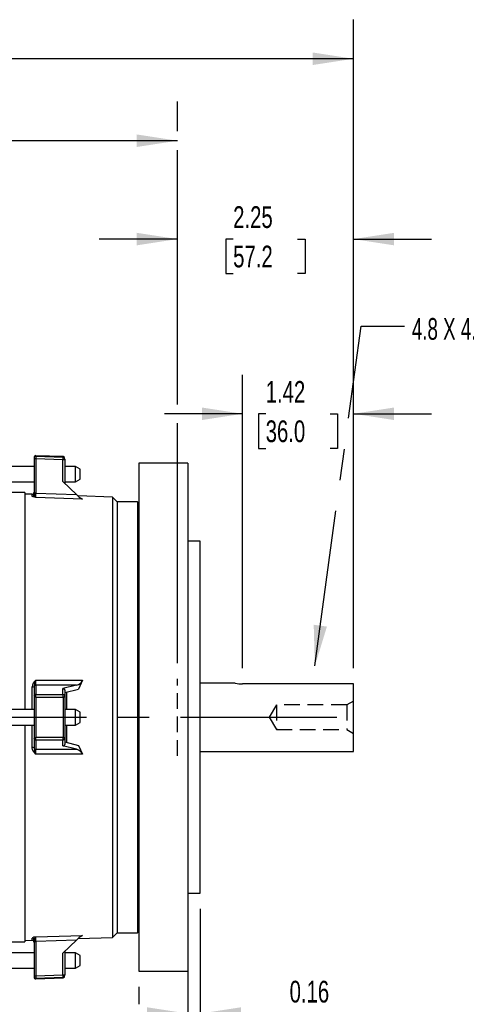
# Model space of a CAD drawing. Header units: inches. Extents: x 0 to 44, y 0 to 34.
# Tile 4 of 18: x 17.3 to 23, y 6.5 to 19.1. Entities that reach past the tile are written whole.
import ezdxf

# ---------------------------------------------------------------- set-up
doc = ezdxf.new("R2010")
doc.units = ezdxf.units.IN
doc.header["$LTSCALE"] = 4
doc.header["$MEASUREMENT"] = 0
doc.linetypes.add('CENTERX2', pattern=[0.8, 0.5, -0.1, 0.1, -0.1])
doc.linetypes.add('HIDDEN', pattern=[0.075, 0.05, -0.025])
doc.layers.add('CENTER', color=40, linetype='CENTERX2')
doc.layers.add('HIDDEN', color=102, linetype='HIDDEN')
doc.layers.add('DIMENSIONS', color=140, linetype='Continuous', lineweight=25)
doc.layers.add('TEXT', color=140, linetype='Continuous', lineweight=25)
doc.styles.add('SLDTEXTSTYLE0', font='TXT', dxfattribs={"width": 0.7})
doc.styles.add('SLDTEXTSTYLE2', font='TXT', dxfattribs={"width": 0.644444})
doc.dimstyles.new('SLDDIMSTYLE0', dxfattribs={"dimtxt": 0.277778, "dimasz": 0.52, "dimexe": 0, "dimexo": 0.0625, "dimgap": 0.069444, "dimtad": 0, "dimtih": 1, "dimtoh": 1, "dimrnd": 1e-09, "dimzin": 12, "dimdsep": 46, "dimtxsty": 'SLDTEXTSTYLE0', "dimsah": 1, "dimcen": 0.09, "dimadec": 0, "dimazin": 3, "dimtfac": 1, "dimtmove": 0, "dimatfit": 0, "dimfxl": 0, "dimfrac": 2, "dimtolj": 1, "dimtzin": 12, "dimarcsym": 0})
doc.dimstyles.new('SLDDIMSTYLE1', dxfattribs={"dimtxt": 0.277778, "dimasz": 0.52, "dimexe": 0, "dimexo": 0.0625, "dimgap": 0.069444, "dimtad": 0, "dimtih": 1, "dimtoh": 1, "dimrnd": 1e-09, "dimzin": 12, "dimdsep": 46, "dimtxsty": 'SLDTEXTSTYLE0', "dimsah": 1, "dimcen": 0.09, "dimadec": 0, "dimazin": 3, "dimtfac": 1, "dimtofl": 0, "dimtmove": 0, "dimatfit": 3, "dimfxl": 0, "dimfrac": 2, "dimtolj": 1, "dimtzin": 12, "dimarcsym": 0})
doc.dimstyles.new('SLDDIMSTYLE2', dxfattribs={"dimtxt": 0.277778, "dimasz": 0.52, "dimexe": 0, "dimexo": 0.0625, "dimgap": 0.069444, "dimtad": 0, "dimtih": 1, "dimtoh": 1, "dimrnd": 1e-09, "dimdsep": 46, "dimtxsty": 'SLDTEXTSTYLE0', "dimsah": 1, "dimcen": 0.09, "dimadec": 0, "dimazin": 2, "dimtfac": 1, "dimtmove": 0, "dimatfit": 0, "dimfxl": 0, "dimfrac": 2, "dimtolj": 1, "dimtzin": 12, "dimarcsym": 0})
doc.dimstyles.new('SLDDIMSTYLE3', dxfattribs={"dimtxt": 0.18, "dimasz": 0.52, "dimexe": 0, "dimexo": 0.0625, "dimgap": 0, "dimtad": 0, "dimtih": 1, "dimtoh": 1, "dimdec": 0, "dimrnd": 1e-09, "dimzin": 0, "dimdsep": 46, "dimtxsty": 'Standard', "dimsah": 1, "dimcen": 0.09, "dimadec": 0, "dimazin": 0, "dimtfac": 0.52, "dimtdec": 0, "dimtofl": 0, "dimtmove": 0, "dimatfit": 3, "dimfxl": 0, "dimfrac": 2, "dimtolj": 1, "dimtzin": 0, "dimarcsym": 0})

# ---------------------------------------------------------------- blocks, each defined once
blk = doc.blocks.new('_D')
at = {"layer": 'DIMENSIONS'}
for p, q in [((20.178, 10.832), (20.178, 14.586)), ((21.596, 10.832), (21.596, 14.586)), ((20.178, 14.086), (19.178, 14.086)), ((20.474, 14.085), (20.381, 14.085)), ((20.381, 14.085), (20.381, 13.643)), ((21.3, 14.085), (21.393, 14.085)), ((21.393, 14.085), (21.393, 13.643)), ((21.596, 14.086), (22.596, 14.086)), ((20.381, 13.643), (20.474, 13.643)), ((21.393, 13.643), (21.3, 13.643))]:
    blk.add_line(p, q, dxfattribs=at)
for points in [[(20.178, 14.086), (19.658, 14.166), (19.658, 14.006)], [(21.596, 14.086), (22.116, 14.006), (22.116, 14.166)]]:
    blk.add_solid(points, dxfattribs=at)
at = {"layer": 'DIMENSIONS', "char_height": 0.2778, "attachment_point": 1, "style": 'SLDTEXTSTYLE0'}
for s, insert in [('1.42', (20.474, 14.505)), ('36.0', (20.474, 14.001))]:
    blk.add_mtext(s, dxfattribs=dict(at, insert=insert))
blk = doc.blocks.new('_D_1')
at = {"layer": 'DIMENSIONS'}
for p, q in [((19.346, 14.206), (19.346, 16.82)), ((21.596, 10.832), (21.596, 16.82)), ((19.346, 16.32), (18.346, 16.32)), ((20.058, 16.32), (19.964, 16.32)), ((19.964, 16.32), (19.964, 15.878)), ((20.883, 16.32), (20.977, 16.32)), ((20.977, 16.32), (20.977, 15.878)), ((21.596, 16.32), (22.596, 16.32)), ((19.964, 15.878), (20.058, 15.878)), ((20.977, 15.878), (20.883, 15.878)), ((19.346, 10.897), (19.346, 13.966))]:
    blk.add_line(p, q, dxfattribs=at)
for points in [[(19.346, 16.32), (18.826, 16.4), (18.826, 16.24)], [(21.596, 16.32), (22.116, 16.24), (22.116, 16.4)]]:
    blk.add_solid(points, dxfattribs=at)
at = {"layer": 'DIMENSIONS', "char_height": 0.2778, "attachment_point": 1, "style": 'SLDTEXTSTYLE0'}
for s, insert in [('2.25', (20.058, 16.74)), ('57.2', (20.058, 16.236))]:
    blk.add_mtext(s, dxfattribs=dict(at, insert=insert))
blk = doc.blocks.new('_D_2')
at = {"layer": 'DIMENSIONS'}
for p, q in [((9.822, 14.178), (9.822, 18.078)), ((19.346, 17.698), (19.346, 18.078)), ((9.822, 17.578), (13.679, 17.578)), ((14.055, 17.577), (13.962, 17.577)), ((13.962, 17.577), (13.962, 17.135)), ((15.112, 17.577), (15.205, 17.577)), ((15.205, 17.577), (15.205, 17.135)), ((19.346, 17.578), (15.489, 17.578)), ((19.346, 14.206), (19.346, 17.458)), ((13.962, 17.135), (14.055, 17.135)), ((15.205, 17.135), (15.112, 17.135)), ((19.346, 10.897), (19.346, 13.966))]:
    blk.add_line(p, q, dxfattribs=at)
for points in [[(9.822, 17.578), (10.342, 17.498), (10.342, 17.658)], [(19.346, 17.578), (18.826, 17.658), (18.826, 17.498)]]:
    blk.add_solid(points, dxfattribs=at)
at = {"layer": 'DIMENSIONS', "char_height": 0.2778, "attachment_point": 1, "style": 'SLDTEXTSTYLE0'}
for s, insert in [('9.52', (14.171, 17.997)), ('241.9', (14.055, 17.493))]:
    blk.add_mtext(s, dxfattribs=dict(at, insert=insert))
blk = doc.blocks.new('_D_5')
at = {"layer": 'DIMENSIONS'}
for p, q in [((3.547, 13.836), (3.547, 19.126)), ((21.596, 10.832), (21.596, 19.126)), ((3.547, 18.626), (11.667, 18.626)), ((12.043, 18.625), (11.95, 18.625)), ((11.95, 18.625), (11.95, 18.183)), ((13.1, 18.625), (13.193, 18.625)), ((13.193, 18.625), (13.193, 18.183)), ((21.596, 18.626), (13.476, 18.626)), ((11.95, 18.183), (12.043, 18.183)), ((13.193, 18.183), (13.1, 18.183)), ((3.547, 10.995), (3.547, 13.596))]:
    blk.add_line(p, q, dxfattribs=at)
for points in [[(3.547, 18.626), (4.067, 18.546), (4.067, 18.706)], [(21.596, 18.626), (21.076, 18.706), (21.076, 18.546)]]:
    blk.add_solid(points, dxfattribs=at)
at = {"layer": 'DIMENSIONS', "char_height": 0.2778, "attachment_point": 1, "style": 'SLDTEXTSTYLE0'}
for s, insert in [('18.05', (12.043, 19.045)), ('458.4', (12.043, 18.541))]:
    blk.add_mtext(s, dxfattribs=dict(at, insert=insert))
blk = doc.blocks.new('_D_6')
at = {"layer": 'DIMENSIONS'}
for p, q in [((19.477, 7.755), (19.477, 5.916)), ((19.637, 7.755), (19.637, 5.916)), ((19.477, 6.416), (18.477, 6.416)), ((19.637, 6.416), (20.519, 6.416)), ((20.896, 6.415), (20.802, 6.415)), ((20.802, 6.415), (20.802, 5.973)), ((21.49, 6.415), (21.584, 6.415)), ((21.584, 6.415), (21.584, 5.973)), ((20.802, 5.973), (20.896, 5.973)), ((21.584, 5.973), (21.49, 5.973))]:
    blk.add_line(p, q, dxfattribs=at)
for points in [[(19.477, 6.416), (18.957, 6.496), (18.957, 6.336)], [(19.637, 6.416), (20.157, 6.336), (20.157, 6.496)]]:
    blk.add_solid(points, dxfattribs=at)
at = {"layer": 'DIMENSIONS', "char_height": 0.2778, "attachment_point": 1, "style": 'SLDTEXTSTYLE0'}
for s, insert in [('0.16', (20.78, 6.835)), ('4.1', (20.896, 6.332))]:
    blk.add_mtext(s, dxfattribs=dict(at, insert=insert))
blk = doc.blocks.new('_D_7')
at = {"layer": 'DIMENSIONS'}
for p, q in [((18.85, 6.757), (18.85, 6.536)), ((19.477, 6.757), (19.477, 4.819)), ((18.85, 6.296), (18.85, 4.819)), ((18.85, 5.319), (17.85, 5.319)), ((19.477, 5.319), (19.994, 5.319)), ((20.371, 5.319), (20.278, 5.319)), ((20.278, 5.319), (20.278, 4.877)), ((21.197, 5.319), (21.29, 5.319)), ((21.29, 5.319), (21.29, 4.877)), ((20.278, 4.877), (20.371, 4.877)), ((21.29, 4.877), (21.197, 4.877))]:
    blk.add_line(p, q, dxfattribs=at)
for points in [[(18.85, 5.319), (18.33, 5.399), (18.33, 5.239)], [(19.477, 5.319), (19.997, 5.239), (19.997, 5.399)]]:
    blk.add_solid(points, dxfattribs=at)
at = {"layer": 'DIMENSIONS', "char_height": 0.2778, "attachment_point": 1, "style": 'SLDTEXTSTYLE0'}
for s, insert in [('0.63', (20.371, 5.739)), ('15.9', (20.371, 5.235))]:
    blk.add_mtext(s, dxfattribs=dict(at, insert=insert))

msp = doc.modelspace()

# ---------------------------------------------------------------- linework, layer by layer
for p, q in [((17.511, 13.517), (17.511, 13.505)), ((17.511, 13.505), (17.511, 13.066)), ((17.882, 13.538), (17.535, 13.55)), ((17.535, 13.55), (17.535, 13.54)), ((17.882, 13.528), (17.535, 13.54)), ((17.535, 13.511), (17.535, 13.072)), ((17.881, 13.499), (17.535, 13.511)), ((17.881, 13.222), (17.881, 13.499)), ((17.882, 13.538), (17.882, 13.528)), ((17.904, 13.505), (17.904, 13.493)), ((17.904, 13.493), (17.904, 13.2)), ((17.511, 13.413), (17.165, 13.413)), ((18.043, 13.413), (17.904, 13.413)), ((18.102, 13.379), (18.043, 13.413)), ((18.043, 13.4), (18.043, 13.413)), ((18.043, 13.216), (18.043, 13.4)), ((18.102, 13.371), (18.102, 13.379)), ((18.102, 13.251), (18.102, 13.371)), ((19.477, 13.453), (18.85, 13.453)), ((18.85, 13.453), (18.85, 7.908)), ((19.477, 13.453), (19.477, 7.908)), ((18.055, 13.053), (17.881, 13.222)), ((18.043, 13.216), (18.102, 13.251)), ((17.165, 13.216), (17.511, 13.216)), ((17.904, 13.216), (18.043, 13.216)), ((17.393, 13.079), (17.165, 13.079)), ((17.393, 13.079), (17.393, 10.303)), ((17.487, 13.056), (17.393, 13.059)), ((17.487, 13.029), (17.487, 13.056)), ((17.535, 13.015), (17.503, 13.022)), ((17.511, 13.066), (17.511, 13.053)), ((17.535, 13.072), (18.055, 13.053)), ((18.13, 12.993), (17.535, 13.015)), ((18.515, 13.02), (18.076, 13.035)), ((18.574, 12.961), (18.515, 13.02)), ((18.515, 13.02), (18.515, 7.39)), ((18.834, 12.961), (18.574, 12.961)), ((18.574, 12.961), (18.574, 7.449)), ((18.85, 12.945), (18.834, 12.961)), ((18.834, 12.961), (18.834, 7.449)), ((19.637, 12.455), (19.477, 12.455)), ((19.637, 8.614), (19.637, 12.455)), ((17.487, 10.303), (17.487, 10.593)), ((17.511, 10.592), (17.511, 10.474)), ((17.535, 10.678), (18.13, 10.678)), ((17.535, 10.615), (17.535, 10.497)), ((18.055, 10.615), (17.535, 10.615)), ((18.055, 10.615), (17.881, 10.571)), ((18.13, 10.678), (18.082, 10.564)), ((20.085, 10.642), (19.637, 10.642)), ((21.596, 10.632), (20.178, 10.632)), ((21.596, 9.767), (21.596, 10.632)), ((17.511, 10.474), (17.511, 10.46)), ((17.511, 10.46), (17.511, 9.949)), ((17.535, 10.497), (17.881, 10.497)), ((17.535, 10.462), (17.535, 9.948)), ((17.535, 10.462), (17.882, 10.462)), ((17.881, 10.497), (17.881, 10.571)), ((17.904, 10.52), (18.082, 10.564)), ((17.904, 10.554), (17.904, 10.474)), ((17.904, 10.474), (17.904, 10.46)), ((17.904, 10.46), (17.904, 9.949)), ((17.927, 10.526), (17.927, 10.303)), ((17.511, 10.303), (17.165, 10.303)), ((18.043, 10.303), (17.904, 10.303)), ((18.102, 10.269), (18.043, 10.303)), ((18.043, 10.155), (18.043, 10.303)), ((18.102, 10.173), (18.102, 10.269)), ((17.165, 10.106), (17.511, 10.106)), ((17.393, 10.106), (17.393, 7.331)), ((17.487, 9.816), (17.487, 10.106)), ((17.904, 10.106), (18.043, 10.106)), ((17.927, 10.106), (17.927, 9.884)), ((18.043, 10.106), (18.043, 10.155)), ((18.043, 10.106), (18.102, 10.14)), ((18.102, 10.14), (18.102, 10.173)), ((17.511, 9.949), (17.511, 9.935)), ((17.882, 9.948), (17.535, 9.948)), ((17.904, 9.949), (17.904, 9.935)), ((17.511, 9.935), (17.511, 9.818)), ((17.881, 9.913), (17.535, 9.913)), ((17.535, 9.913), (17.535, 9.795)), ((17.881, 9.838), (17.881, 9.913)), ((18.055, 9.795), (17.881, 9.838)), ((17.904, 9.935), (17.904, 9.855)), ((17.904, 9.889), (18.082, 9.845)), ((18.082, 9.845), (18.13, 9.732)), ((17.535, 9.732), (17.503, 9.77)), ((17.535, 9.795), (18.055, 9.795)), ((18.13, 9.732), (17.535, 9.732)), ((19.637, 9.767), (21.596, 9.767)), ((19.637, 7.955), (19.637, 8.614)), ((19.477, 7.955), (19.637, 7.955)), ((18.85, 7.908), (18.85, 6.957)), ((19.477, 7.908), (19.477, 6.957)), ((18.515, 7.39), (18.574, 7.449)), ((18.574, 7.449), (18.834, 7.449)), ((18.834, 7.449), (18.85, 7.465)), ((17.165, 7.331), (17.393, 7.331)), ((17.393, 7.35), (17.487, 7.354)), ((17.487, 7.354), (17.487, 7.38)), ((17.511, 7.357), (17.511, 7.344)), ((17.511, 7.344), (17.511, 6.904)), ((17.535, 7.395), (18.13, 7.416)), ((18.055, 7.356), (17.535, 7.338)), ((17.535, 7.338), (17.535, 6.898)), ((18.055, 7.356), (17.881, 7.187)), ((18.075, 7.374), (18.515, 7.39)), ((17.511, 7.193), (17.165, 7.193)), ((17.881, 6.91), (17.881, 7.187)), ((17.904, 7.21), (17.904, 6.916)), ((18.043, 7.193), (17.904, 7.193)), ((18.102, 7.159), (18.043, 7.193)), ((18.043, 6.996), (18.043, 7.193)), ((18.102, 7.03), (18.102, 7.159)), ((17.165, 6.996), (17.511, 6.996)), ((17.904, 6.996), (18.043, 6.996)), ((18.043, 6.996), (18.102, 7.03)), ((18.85, 6.957), (19.477, 6.957)), ((17.511, 6.904), (17.511, 6.893)), ((17.535, 6.898), (17.881, 6.91)), ((17.535, 6.869), (17.882, 6.881)), ((17.535, 6.859), (17.882, 6.871)), ((17.535, 6.869), (17.535, 6.859)), ((17.882, 6.881), (17.882, 6.871)), ((17.904, 6.916), (17.904, 6.905))]:
    msp.add_line(p, q)
at = {"flags": 128}
for points in [[(17.535, 13.54), (17.535, 13.538), (17.535, 13.531), (17.535, 13.522), (17.535, 13.511)], [(17.882, 13.528), (17.882, 13.526), (17.881, 13.519), (17.881, 13.51), (17.881, 13.499)], [(17.903, 13.513), (17.899, 13.527), (17.882, 13.538)], [(17.503, 13.022), (17.491, 13.026), (17.487, 13.029)], [(17.511, 13.053), (17.519, 13.033), (17.535, 13.015)], [(17.535, 13.015), (17.535, 13.021), (17.535, 13.034), (17.535, 13.051), (17.535, 13.072)], [(17.535, 10.678), (17.519, 10.631), (17.511, 10.596)], [(17.882, 10.462), (17.882, 10.205), (17.882, 9.948)], [(17.503, 9.77), (17.491, 9.793), (17.487, 9.816)], [(17.511, 9.813), (17.519, 9.779), (17.535, 9.732)], [(17.535, 7.395), (17.519, 7.377), (17.511, 7.357)], [(17.535, 7.338), (17.535, 7.358), (17.535, 7.375), (17.535, 7.388), (17.535, 7.395)], [(17.535, 6.898), (17.535, 6.887), (17.535, 6.878), (17.535, 6.872), (17.535, 6.869)], [(17.881, 6.91), (17.881, 6.899), (17.881, 6.89), (17.882, 6.884), (17.882, 6.881)], [(17.882, 6.871), (17.899, 6.882), (17.903, 6.896)]]:
    msp.add_lwpolyline(points, dxfattribs=at)
for centre, radius, start, end in [((17.535, 13.527), 0.0236, 87.9994, 180.0011), ((17.535, 13.517), 0.0236, 87.9253, 179.9111), ((17.529, 13.484), 0.0282, 78.5408, 130.2306), ((17.886, 13.472), 0.0277, 49.4475, 101.2787), ((17.881, 13.505), 0.0236, 0.081, 88.0945), ((17.487, 13.079), 0.0236, 268, 0), ((17.487, 13.053), 0.0235, 267.7459, 359.7179), ((17.529, 13.044), 0.0282, 78.5408, 130.2306), ((18.292, 13.272), 0.322, 222.6798, 239.755), ((17.608, 10.579), 0.122, 126.3671, 173.5357), ((17.493, 10.641), 0.0482, 262.6597, 292.3298), ((17.534, 10.591), 0.0232, 88.5187, 178.9779), ((14.975, 10.671), 2.561, 358.7395, 0.1492), ((18.026, 10.725), 0.115, 284.9736, 335.3266), ((20.18, 11.082), 0.45, 257.9064, 269.8309), ((17.534, 10.474), 0.0232, 88.5187, 178.9779), ((17.529, 10.38), 0.082, 85.6511, 102.8381), ((16.815, 10.467), 0.72, 359.603, 2.3887), ((17.161, 10.467), 0.721, 359.605, 2.3867), ((17.881, 10.474), 0.0232, 0.9983, 90.47), ((17.887, 10.387), 0.0749, 76.6624, 94.2388), ((17.529, 10.029), 0.082, 257.1619, 274.3489), ((16.814, 9.943), 0.721, 357.6133, 0.395), ((17.162, 9.943), 0.72, 357.6113, 0.397), ((17.887, 10.022), 0.0749, 265.7612, 283.3376), ((17.534, 9.936), 0.0232, 181.0221, 271.4813), ((17.881, 9.936), 0.0232, 269.53, 359.0017), ((17.493, 9.769), 0.0482, 67.6702, 97.3403), ((17.534, 9.818), 0.0232, 181.0221, 271.4813), ((14.975, 9.738), 2.561, 359.8508, 1.2605), ((18.026, 9.684), 0.115, 24.6857, 75.0141), ((17.536, 7.303), 0.0916, 90.51, 122.8463), ((17.487, 7.357), 0.0235, 0.2821, 92.2541), ((17.487, 7.33), 0.0236, 0, 92), ((17.529, 7.365), 0.0282, 229.7694, 281.4592), ((18.302, 7.125), 0.338, 120.6357, 136.9295), ((17.529, 6.926), 0.0282, 229.7694, 281.4592), ((17.535, 6.893), 0.0236, 180.0889, 272.0747), ((17.535, 6.883), 0.0236, 179.9989, 272.0006), ((17.886, 6.937), 0.0277, 258.7213, 310.5525), ((17.881, 6.905), 0.0236, 271.9055, 359.919)]:
    msp.add_arc(centre, radius, start, end)
for centre, major_axis, start_param, end_param in [((17.881, 10.548), (0.0188, 0.0186), 5.633201, 7.194959), ((17.881, 9.861), (0.0188, -0.0186), 5.371412, 6.93317)]:
    msp.add_ellipse(centre, major_axis=major_axis, ratio=0.766846, start_param=start_param, end_param=end_param)
at = {"layer": 'CENTER'}
msp.add_line((3.383, 10.205), (21.773, 10.205), dxfattribs=at)
at = {"layer": 'HIDDEN'}
for p, q in [((19.346, 9.713), (19.346, 10.697)), ((20.611, 10.362), (20.517, 10.205)), ((20.611, 10.362), (20.611, 10.047)), ((21.51, 10.362), (20.611, 10.362)), ((21.596, 10.411), (21.51, 10.362)), ((21.51, 10.362), (21.51, 10.047)), ((20.517, 10.205), (20.611, 10.047)), ((20.611, 10.047), (21.51, 10.047)), ((21.51, 10.047), (21.596, 9.998))]:
    msp.add_line(p, q, dxfattribs=at)

# ---------------------------------------------------------------- texts
at = {"layer": 'TEXT', "linetype": 'CENTERX2', "lineweight": 18, "insert": (22.344, 15.31), "char_height": 0.27778, "attachment_point": 1, "style": 'SLDTEXTSTYLE2'}
msp.add_mtext('4.8 X 4.8 X 36 KEY', dxfattribs=at)

# ---------------------------------------------------------------- dimensions: what is measured, and where the dimension line sits
at = {"layer": 'DIMENSIONS'}
for base, p1, p2, dimstyle, picture, middle in [((3.547, 18.626), (21.596, 10.632), (3.547, 10.795), 'SLDDIMSTYLE1', '_D_5', (12.572, 18.626)), ((19.346, 17.578), (9.822, 13.978), (19.346, 10.697), 'SLDDIMSTYLE1', '_D_2', (14.584, 17.578)), ((21.596, 16.32), (19.346, 10.697), (21.596, 10.632), 'SLDDIMSTYLE0', '_D_1', (20.471, 16.32)), ((21.596, 14.086), (20.178, 10.632), (21.596, 10.632), 'SLDDIMSTYLE0', '_D', (20.887, 14.086)), ((19.637, 6.416), (19.477, 7.955), (19.637, 7.955), 'SLDDIMSTYLE2', '_D_6', (21.193, 6.416)), ((19.477, 5.319), (18.85, 6.957), (19.477, 6.957), 'SLDDIMSTYLE2', '_D_7', (20.784, 5.319))]:
    dim = msp.add_linear_dim(base=base, p1=p1, p2=p2, dimstyle=dimstyle, dxfattribs=at)
    dim.commit()
    dim.dimension.update_dxf_attribs({"geometry": picture, "text_midpoint": middle, "dimtype": 160})

# ---------------------------------------------------------------- leaders
at = {"layer": 'TEXT', "linetype": 'CENTERX2', "lineweight": 18}
msp.add_leader([(21.103, 10.861), (21.694, 15.208), (22.25, 15.208)], dimstyle='SLDDIMSTYLE3', dxfattribs=at)

doc.saveas('drawing.dxf')
